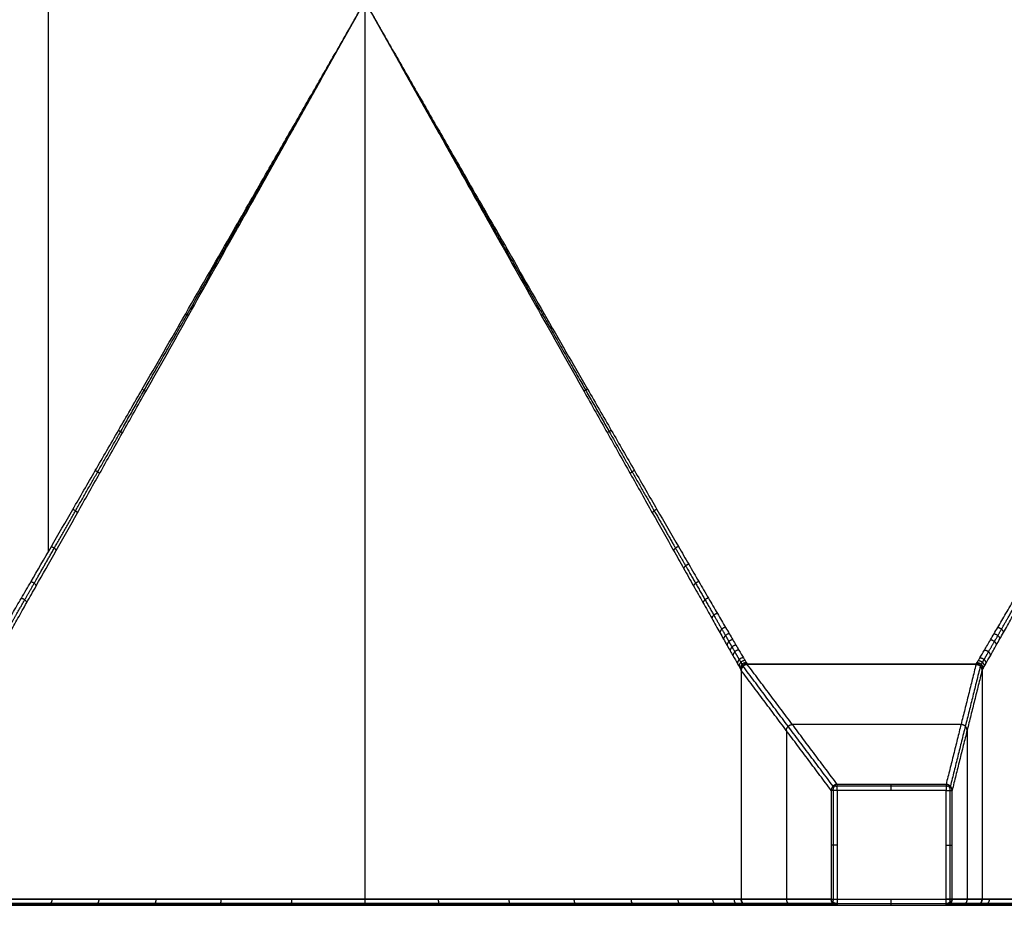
# Model space of a CAD drawing. Header units: millimetres. Extents: x -3311 to -2611, y -1698 to -1398.
# Tile 8 of 12: x -2936 to -2773, y -1698 to -1551. Entities that reach past the tile are written whole.
import ezdxf

# ---------------------------------------------------------------- set-up
doc = ezdxf.new("R2010")
doc.units = ezdxf.units.MM
doc.header["$MEASUREMENT"] = 0
doc.layers.add('Default', color=7, linetype='Continuous', true_color=0x000000)

msp = doc.modelspace()

# ---------------------------------------------------------------- linework, layer by layer
at = {"layer": 'Default'}
for p, q in [((-2800.3, -1678.54), (-2800.3, -1696.6)), ((-2782.23, -1678.54), (-2800.3, -1678.54)), ((-2782.23, -1696.6), (-2782.23, -1678.54)), ((-3310.25, -1696.6, 420), (-2612.25, -1696.6, 420)), ((-2800.3, -1696.6), (-2782.23, -1696.6))]:
    msp.add_line(p, q, dxfattribs=at)
at = {"layer": 'Default', "extrusion": (-0.061413, 0.035888, 0.997467)}
msp.add_arc((2852.43, -1570.04, 390.19), 1, 240.8145, 288.6038, dxfattribs=at)
at = {"layer": 'Default', "extrusion": (-0.021361, 0.036428, 0.999108)}
msp.add_arc((3267.5, 18.42, 277.01), 1, 239.6353, 299.3953, dxfattribs=at)
at = {"layer": 'Default', "extrusion": (0.504541, 0.863388, 0)}
msp.add_arc((1593.81, 277.53, -2852.18), 0.968, 354.7346, 356.9733, dxfattribs=at)
at = {"layer": 'Default', "extrusion": (0.862629, 0.505837, 0)}
msp.add_arc((-6.7, 277.54, -3267.75), 0.968, 356.9621, 359.9347, dxfattribs=at)
at = {"layer": 'Default', "extrusion": (0.021361, 0.036428, 0.999108)}
msp.add_arc((1556.74, 2844.79, 157.54), 1, 240.6044, 300.3648, dxfattribs=at)
at = {"layer": 'Default', "extrusion": (0.061286, 0.035805, 0.997478)}
msp.add_arc((-31.13, 3246.21, 47.22), 1, 289.9193, 299.198, dxfattribs=at)
at = {"layer": 'Default', "extrusion": (-0.504448, 0.863442, 0)}
msp.add_arc((3234.67, 277.51, -30.88), 0.968, 183.0149, 183.7627, dxfattribs=at)
at = {"layer": 'Default', "extrusion": (0.862627, -0.50584, 0)}
msp.add_arc((-2835.6, 277.54, -1556.49), 0.968, 356.9621, 359.9347, dxfattribs=at)
at = {"layer": 'Default', "extrusion": (0.74322, 0, -0.669047)}
msp.add_arc((-1678.54, -1872.79, -2081.93), 1, 270, 352.7208, dxfattribs=at)
at = {"layer": 'Default', "extrusion": (0.731348, 0, 0.682005)}
msp.add_arc((-1678.54, 1898.22, -2034.07), 1, 270, 352.8472, dxfattribs=at)
at = {"layer": 'Default', "extrusion": (4.47536e-22, 1, -8.27942e-21)}
msp.add_arc((2800.3, 1, -1678.54), 1, 270, 356.9059, dxfattribs=at)
at = {"layer": 'Default', "extrusion": (0.463932, 0.720532, 0.515365)}
msp.add_arc((1445.77, 1509.47, -2508.07), 1, 288.3604, 354.2584, dxfattribs=at)
at = {"layer": 'Default', "extrusion": (-0.473129, 0.720233, 0.50736)}
msp.add_arc((3246.96, -62.38, 107.92), 1, 183.7432, 251.5641, dxfattribs=at)
at = {"layer": 'Default', "extrusion": (-0.027016, -0.015835, 0.99951)}
msp.add_arc((40.13, -3276.41, 380.31), 1, 239.6365, 299.39, dxfattribs=at)
at = {"layer": 'Default', "extrusion": (-0.505668, 0.862728, 0)}
msp.add_arc((3286.71, 277.53, -40.38), 0.968, 357.7368, 359.9839, dxfattribs=at)
at = {"layer": 'Default', "extrusion": (0, 0.720934, -0.693003)}
msp.add_arc((2800.3, -1175.03, -1223.85), 1, 270, 354.626, dxfattribs=at)
at = {"layer": 'Default', "extrusion": (0.715412, -0.484203, -0.503719)}
msp.add_arc((-2974.63, -688.28, -1182.37), 1, 182.0675, 251.1709, dxfattribs=at)
at = {"layer": 'Default', "extrusion": (0, 0.711829, -0.702353)}
msp.add_arc((2782.23, -1190.9, -1208.4), 1, 181.8289, 270, dxfattribs=at)
at = {"layer": 'Default', "extrusion": (0.706132, 0.497322, 0.504032)}
msp.add_arc((214.94, 1639.79, -2807.88), 1, 180.6989, 250.4517, dxfattribs=at)
at = {"layer": 'Default', "extrusion": (0.009038, -0.005295, 0.999945)}
msp.add_arc((-2779.64, -1695.24, 261.38), 1, 301.4661, 359.9987, dxfattribs=at)
at = {"layer": 'Default', "extrusion": (0.505474, 0.862842, 0)}
msp.add_arc((1538.74, 277.51, -2867.98), 0.968, 180.0068, 180.7559, dxfattribs=at)
at = {"layer": 'Default'}
for points, weights, degree, knots in [([(-2931.27, -1638.83, 312.43), (-2931.27, -1606.13, 340), (-2931.27, -1547.6, 340), (-2931.27, -1489.08, 340), (-2931.27, -1456.38, 312.43)], [0.861505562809, 0.819427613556, 1, 0.819427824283, 0.8615054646], 2, [1148.612664, 1148.612664, 1148.612664, 1209.138656, 1209.138656, 1269.664577, 1269.664577, 1269.664577]), ([(-2941.54, -1657.9, 277.54), (-2941.54, -1657.9, 278.27), (-2941.51, -1657.85, 279.75), (-2941.39, -1657.64, 281.95), (-2941.19, -1657.3, 284.12), (-2940.84, -1656.68, 286.96), (-2940.22, -1655.6, 290.41), (-2939.4, -1654.17, 293.7), (-2938.64, -1652.85, 296.23), (-2938.03, -1651.78, 298.05), (-2937.39, -1650.66, 299.8), (-2936.48, -1649.07, 302.05), (-2935.26, -1646.94, 304.73), (-2933.19, -1643.31, 308.69), (-2930.41, -1638.45, 313.11), (-2926.86, -1632.22, 317.72), (-2923.16, -1625.72, 321.73), (-2919.34, -1619.02, 325.22), (-2914.42, -1610.37, 329.05), (-2908.13, -1599.31, 332.92), (-2901.2, -1587.11, 336), (-2895.33, -1576.78, 337.84), (-2890.77, -1568.76, 338.88), (-2886.77, -1561.72, 339.53), (-2882.76, -1554.67, 339.91), (-2880.08, -1549.96, 340), (-2878.75, -1547.6, 340)], [0.853553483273, 0.8535575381, 0.853832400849, 0.855024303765, 0.856941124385, 0.860339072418, 0.86596241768, 0.872780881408, 0.878587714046, 0.88303041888, 0.887493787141, 0.893449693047, 0.900807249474, 0.912035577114, 0.924858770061, 0.938228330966, 0.949765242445, 0.959698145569, 0.970462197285, 0.981133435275, 0.989417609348, 0.994311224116, 0.997064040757, 0.998764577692, 0.99977610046, 0.99999998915, 1], 3, [0.036238, 0.036238, 0.036238, 0.036238, 2.318036, 4.609758, 6.882911, 9.144268, 13.653691, 18.172333, 20.441686, 22.670831, 24.892395, 27.114088, 31.555339, 35.983245, 44.665751, 53.240522, 61.765907, 70.287637, 78.799764, 94.004025, 110.375823, 122.001455, 130.159523, 138.309778, 146.464275, 154.615945, 154.615945, 154.615945, 154.615945]), ([(-2878.75, -1547.6, 340), (-2877.41, -1549.96, 340), (-2874.73, -1554.67, 339.91), (-2870.73, -1561.72, 339.53), (-2866.72, -1568.76, 338.88), (-2862.17, -1576.78, 337.84), (-2856.3, -1587.11, 336), (-2849.36, -1599.31, 332.92), (-2843.07, -1610.37, 329.04), (-2838.15, -1619.02, 325.22), (-2834.34, -1625.72, 321.73), (-2830.64, -1632.22, 317.72), (-2827.7, -1637.37, 313.91), (-2825.45, -1641.32, 310.51), (-2823.8, -1644.19, 307.73), (-2822.23, -1646.94, 304.73), (-2820.77, -1649.5, 301.51), (-2819.66, -1651.43, 298.64), (-2818.85, -1652.85, 296.23), (-2818.28, -1653.84, 294.34), (-2817.77, -1654.74, 292.39), (-2817.15, -1655.82, 289.72), (-2816.66, -1656.68, 286.96), (-2816.3, -1657.3, 284.12), (-2816.1, -1657.64, 281.95), (-2815.98, -1657.85, 279.75), (-2815.95, -1657.9, 278.27), (-2815.95, -1657.9, 277.54)], [1, 0.999999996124, 0.999776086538, 0.998764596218, 0.997064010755, 0.994311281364, 0.989417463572, 0.981133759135, 0.970461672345, 0.959698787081, 0.949764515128, 0.938229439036, 0.927135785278, 0.917254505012, 0.909290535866, 0.900808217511, 0.891976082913, 0.884499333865, 0.878587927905, 0.874233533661, 0.870046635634, 0.864835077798, 0.860339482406, 0.856940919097, 0.855024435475, 0.85383230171, 0.853557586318, 0.853553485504], 3, [0, 0, 0, 0, 8.15167, 16.306167, 24.456422, 32.61449, 44.240122, 60.61192, 75.816181, 84.328308, 92.850038, 101.375423, 109.950194, 114.238213, 118.6327, 123.060607, 127.501857, 131.945114, 134.174259, 136.443612, 138.705626, 140.962254, 145.471677, 147.733034, 150.006187, 152.297909, 154.579707, 154.579707, 154.579707, 154.579707]), ([(-2776.54, -1657.9, 277.54), (-2776.54, -1657.9, 278.27), (-2776.51, -1657.85, 279.75), (-2776.39, -1657.64, 281.95), (-2776.19, -1657.3, 284.12), (-2775.84, -1656.68, 286.96), (-2775.22, -1655.6, 290.41), (-2774.4, -1654.17, 293.7), (-2773.64, -1652.85, 296.23), (-2772.83, -1651.43, 298.64), (-2771.72, -1649.5, 301.51), (-2770.26, -1646.94, 304.73), (-2768.19, -1643.31, 308.69), (-2765.41, -1638.45, 313.11), (-2761.86, -1632.22, 317.72), (-2758.16, -1625.72, 321.73), (-2754.34, -1619.02, 325.22), (-2749.42, -1610.37, 329.04), (-2743.13, -1599.31, 332.92), (-2736.2, -1587.11, 336), (-2730.33, -1576.78, 337.84), (-2725.77, -1568.76, 338.88), (-2721.77, -1561.72, 339.53), (-2717.76, -1554.67, 339.91), (-2715.08, -1549.96, 340), (-2713.75, -1547.6, 340)], [0.853553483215, 0.853557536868, 0.853832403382, 0.855024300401, 0.856941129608, 0.860339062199, 0.865962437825, 0.872780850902, 0.878587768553, 0.88449932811, 0.891976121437, 0.900808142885, 0.912035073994, 0.924858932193, 0.938228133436, 0.949765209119, 0.959698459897, 0.970461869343, 0.981133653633, 0.989417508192, 0.99431127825, 0.997064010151, 0.998764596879, 0.999776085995, 0.999999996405, 1], 3, [0.036238, 0.036238, 0.036238, 0.036238, 2.318036, 4.609758, 6.882911, 9.144268, 13.653691, 18.172333, 20.441686, 22.670831, 27.114088, 31.555339, 35.983245, 44.665751, 53.240522, 61.765907, 70.287637, 78.799764, 94.004025, 110.375823, 122.001455, 130.159523, 138.309778, 146.464275, 154.615945, 154.615945, 154.615945, 154.615945]), ([(-2815.95, -1697.31, 277.53), (-2815.96, -1697.31, 281.63), (-2816.77, -1697.31, 289.83), (-2820.36, -1697.31, 301.68), (-2826.2, -1697.31, 312.61), (-2834.06, -1697.31, 322.19), (-2843.64, -1697.31, 330.05), (-2854.57, -1697.31, 335.89), (-2866.42, -1697.31, 339.48), (-2878.75, -1697.31, 340.7), (-2891.07, -1697.31, 339.48), (-2902.92, -1697.31, 335.89), (-2913.85, -1697.31, 330.05), (-2923.43, -1697.31, 322.19), (-2931.3, -1697.31, 312.61), (-2937.14, -1697.31, 301.68), (-2940.73, -1697.31, 289.83), (-2941.54, -1697.31, 281.62), (-2941.54, -1697.31, 277.52)], [0.853553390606, 0.853553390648, 0.853553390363, 0.853553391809, 0.853553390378, 0.853553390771, 0.853553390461, 0.853553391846, 0.853553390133, 0.853553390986, 0.853553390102, 0.853553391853, 0.853553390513, 0.853553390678, 0.853553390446, 0.853553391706, 0.853553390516, 0.85355339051, 0.853553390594], 3, [0.027098, 0.027098, 0.027098, 0.027098, 12.46183, 24.92366, 37.398176, 49.872691, 62.347206, 74.821721, 87.283551, 99.745382, 112.207209, 124.669036, 137.14355, 149.618064, 162.092581, 174.567097, 187.02893, 199.472697, 199.472697, 199.472697, 199.472697]), ([(-2816.25, -1696.6, 277.53), (-2816.27, -1696.6, 340), (-2878.75, -1696.6, 340), (-2941.23, -1696.6, 340), (-2941.25, -1696.6, 277.52)], [0.999823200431, 0.707195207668, 1, 0.707165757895, 0.999882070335], 2, [0.030114, 0.030114, 0.030114, 99.745382, 99.745382, 199.470678, 199.470678, 199.470678]), ([(-2650.95, -1697.31, 277.54), (-2650.96, -1697.31, 281.63), (-2651.77, -1697.31, 289.83), (-2655.36, -1697.31, 301.68), (-2661.2, -1697.31, 312.61), (-2669.06, -1697.31, 322.19), (-2678.64, -1697.31, 330.05), (-2689.57, -1697.31, 335.89), (-2701.42, -1697.31, 339.48), (-2713.75, -1697.31, 340.7), (-2726.07, -1697.31, 339.48), (-2737.92, -1697.31, 335.89), (-2748.85, -1697.31, 330.05), (-2758.43, -1697.31, 322.19), (-2766.3, -1697.31, 312.61), (-2772.14, -1697.31, 301.68), (-2775.73, -1697.31, 289.83), (-2776.54, -1697.31, 281.61), (-2776.54, -1697.31, 277.51)], [0.853553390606, 0.853553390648, 0.853553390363, 0.853553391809, 0.853553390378, 0.853553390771, 0.853553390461, 0.853553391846, 0.853553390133, 0.853553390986, 0.853553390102, 0.853553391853, 0.853553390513, 0.853553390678, 0.853553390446, 0.853553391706, 0.853553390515, 0.85355339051, 0.853553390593], 3, [0.036115, 0.036115, 0.036115, 0.036115, 12.46183, 24.92366, 37.398176, 49.872691, 62.347206, 74.821721, 87.283551, 99.745382, 112.207209, 124.669036, 137.14355, 149.618064, 162.092581, 174.567097, 187.02893, 199.481737, 199.481737, 199.481737, 199.481737]), ([(-2651.25, -1696.6, 277.54), (-2651.28, -1696.6, 340), (-2713.75, -1696.6, 340), (-2776.24, -1696.6, 340), (-2776.25, -1696.6, 277.51)], [0.999764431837, 0.707224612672, 1, 0.707136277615, 0.999941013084], 2, [0.040128, 0.040128, 0.040128, 99.745382, 99.745382, 199.480718, 199.480718, 199.480718])]:
    msp.add_rational_spline(points, weights, degree=degree, knots=knots, dxfattribs=at)
for points, knots in [([(-2942.25, -1657.6, 277.54), (-2942.25, -1657.6, 278.28), (-2942.22, -1657.56, 279.76), (-2942.09, -1657.35, 281.97), (-2941.89, -1657, 284.15), (-2941.52, -1656.38, 286.99), (-2940.89, -1655.3, 290.45), (-2940.04, -1653.87, 293.75), (-2939.27, -1652.55, 296.26), (-2938.65, -1651.49, 298.08), (-2937.99, -1650.36, 299.83), (-2937.06, -1648.77, 302.09), (-2935.81, -1646.64, 304.77), (-2933.7, -1643.02, 308.74), (-2930.87, -1638.15, 313.16), (-2927.28, -1631.95, 317.75), (-2923.54, -1625.48, 321.75), (-2919.68, -1618.8, 325.23), (-2914.7, -1610.16, 329.06), (-2908.35, -1599.13, 332.94), (-2901.36, -1586.98, 336.01), (-2895.45, -1576.7, 337.84), (-2890.86, -1568.7, 338.88), (-2886.83, -1561.68, 339.53), (-2882.79, -1554.65, 339.91), (-2880.09, -1549.95, 340), (-2878.75, -1547.6, 340)], [0.036238, 0.036238, 0.036238, 0.036238, 2.318036, 4.609758, 6.882911, 9.144268, 13.653691, 18.172333, 20.441686, 22.670831, 24.892395, 27.114088, 31.555339, 35.983245, 44.665751, 53.240522, 61.765907, 70.287637, 78.799764, 94.004025, 110.375823, 122.001455, 130.159523, 138.309778, 146.464275, 154.615945, 154.615945, 154.615945, 154.615945]), ([(-2941.25, -1658.6, 277.54), (-2941.25, -1658.6, 278.28), (-2941.22, -1658.55, 279.78), (-2941.1, -1658.34, 282.02), (-2940.9, -1657.99, 284.22), (-2940.53, -1657.35, 287.1), (-2939.91, -1656.24, 290.59), (-2939.08, -1654.77, 293.91), (-2938.32, -1653.42, 296.45), (-2937.7, -1652.34, 298.27), (-2937.05, -1651.19, 300.03), (-2936.14, -1649.57, 302.3), (-2934.92, -1647.4, 304.98), (-2932.84, -1643.72, 308.95), (-2930.05, -1638.79, 313.36), (-2926.51, -1632.51, 317.93), (-2922.83, -1625.97, 321.91), (-2919.03, -1619.23, 325.37), (-2914.13, -1610.52, 329.17), (-2907.88, -1599.41, 333.01), (-2901.01, -1587.19, 336.05), (-2895.19, -1576.85, 337.87), (-2890.67, -1568.81, 338.9), (-2886.7, -1561.76, 339.53), (-2882.73, -1554.68, 339.92), (-2880.07, -1549.96, 340), (-2878.75, -1547.6, 340)], [0.036238, 0.036238, 0.036238, 0.036238, 2.318036, 4.609758, 6.882911, 9.144268, 13.653691, 18.172333, 20.441686, 22.670831, 24.892395, 27.114088, 31.555339, 35.983245, 44.665751, 53.240522, 61.765907, 70.287637, 78.799764, 94.004025, 110.375823, 122.001455, 130.159523, 138.309778, 146.464275, 154.615945, 154.615945, 154.615945, 154.615945]), ([(-2878.75, -1547.6, 340), (-2877.4, -1549.95, 340), (-2874.7, -1554.65, 339.91), (-2870.66, -1561.68, 339.53), (-2866.63, -1568.7, 338.88), (-2862.04, -1576.7, 337.84), (-2856.13, -1586.98, 336.01), (-2849.15, -1599.13, 332.94), (-2842.8, -1610.16, 329.06), (-2837.81, -1618.8, 325.23), (-2833.96, -1625.48, 321.75), (-2830.22, -1631.95, 317.75), (-2827.23, -1637.09, 313.94), (-2824.94, -1641.04, 310.54), (-2823.28, -1643.9, 307.77), (-2821.68, -1646.64, 304.77), (-2820.19, -1649.2, 301.55), (-2819.05, -1651.13, 298.69), (-2818.22, -1652.55, 296.26), (-2817.64, -1653.54, 294.38), (-2817.11, -1654.44, 292.43), (-2816.48, -1655.52, 289.76), (-2815.97, -1656.38, 286.99), (-2815.6, -1657, 284.15), (-2815.4, -1657.35, 281.97), (-2815.28, -1657.56, 279.76), (-2815.25, -1657.6, 278.28), (-2815.25, -1657.6, 277.54)], [0, 0, 0, 0, 8.15167, 16.306167, 24.456422, 32.61449, 44.240122, 60.61192, 75.816181, 84.328308, 92.850038, 101.375423, 109.950194, 114.238213, 118.6327, 123.060607, 127.501857, 131.945114, 134.174259, 136.443612, 138.705626, 140.962254, 145.471677, 147.733034, 150.006187, 152.297909, 154.579707, 154.579707, 154.579707, 154.579707]), ([(-2878.75, -1547.6, 340), (-2877.42, -1549.96, 340), (-2874.77, -1554.68, 339.92), (-2870.79, -1561.76, 339.53), (-2866.82, -1568.81, 338.9), (-2862.3, -1576.85, 337.87), (-2856.49, -1587.19, 336.05), (-2849.61, -1599.41, 333.01), (-2843.36, -1610.52, 329.17), (-2838.46, -1619.23, 325.37), (-2834.66, -1625.97, 321.91), (-2830.98, -1632.51, 317.93), (-2828.04, -1637.72, 314.14), (-2825.79, -1641.71, 310.74), (-2824.15, -1644.62, 307.98), (-2822.58, -1647.4, 304.98), (-2821.11, -1650, 301.76), (-2819.99, -1651.98, 298.88), (-2819.18, -1653.42, 296.45), (-2818.61, -1654.44, 294.55), (-2818.08, -1655.36, 292.58), (-2817.46, -1656.46, 289.89), (-2816.96, -1657.35, 287.1), (-2816.6, -1657.99, 284.22), (-2816.4, -1658.34, 282.02), (-2816.27, -1658.55, 279.78), (-2816.25, -1658.6, 278.28), (-2816.25, -1658.6, 277.54)], [0, 0, 0, 0, 8.15167, 16.306167, 24.456422, 32.61449, 44.240122, 60.61192, 75.816181, 84.328308, 92.850038, 101.375423, 109.950194, 114.238213, 118.6327, 123.060607, 127.501857, 131.945114, 134.174259, 136.443612, 138.705626, 140.962254, 145.471677, 147.733034, 150.006187, 152.297909, 154.579707, 154.579707, 154.579707, 154.579707]), ([(-2777.25, -1657.6, 277.54), (-2777.25, -1657.6, 278.28), (-2777.22, -1657.56, 279.76), (-2777.09, -1657.35, 281.97), (-2776.89, -1657, 284.15), (-2776.52, -1656.38, 286.99), (-2775.89, -1655.3, 290.45), (-2775.04, -1653.87, 293.75), (-2774.27, -1652.55, 296.26), (-2773.44, -1651.13, 298.69), (-2772.31, -1649.2, 301.55), (-2770.81, -1646.64, 304.77), (-2768.7, -1643.02, 308.74), (-2765.87, -1638.15, 313.16), (-2762.28, -1631.95, 317.75), (-2758.54, -1625.48, 321.75), (-2754.68, -1618.8, 325.23), (-2749.7, -1610.16, 329.06), (-2743.35, -1599.13, 332.94), (-2736.36, -1586.98, 336.01), (-2730.45, -1576.7, 337.84), (-2725.86, -1568.7, 338.88), (-2721.83, -1561.68, 339.53), (-2717.79, -1554.65, 339.91), (-2715.09, -1549.95, 340), (-2713.75, -1547.6, 340)], [0.036238, 0.036238, 0.036238, 0.036238, 2.318036, 4.609758, 6.882911, 9.144268, 13.653691, 18.172333, 20.441686, 22.670831, 27.114088, 31.555339, 35.983245, 44.665751, 53.240522, 61.765907, 70.287637, 78.799764, 94.004025, 110.375823, 122.001455, 130.159523, 138.309778, 146.464275, 154.615945, 154.615945, 154.615945, 154.615945]), ([(-2776.25, -1658.6, 277.54), (-2776.25, -1658.6, 278.28), (-2776.22, -1658.55, 279.78), (-2776.1, -1658.34, 282.02), (-2775.9, -1657.99, 284.22), (-2775.53, -1657.35, 287.1), (-2774.91, -1656.24, 290.59), (-2774.08, -1654.77, 293.91), (-2773.32, -1653.42, 296.45), (-2772.5, -1651.98, 298.88), (-2771.38, -1650, 301.76), (-2769.92, -1647.4, 304.98), (-2767.84, -1643.72, 308.95), (-2765.05, -1638.79, 313.36), (-2761.51, -1632.51, 317.93), (-2757.83, -1625.97, 321.91), (-2754.03, -1619.23, 325.37), (-2749.13, -1610.52, 329.17), (-2742.88, -1599.41, 333.01), (-2736.01, -1587.19, 336.05), (-2730.19, -1576.85, 337.87), (-2725.67, -1568.81, 338.9), (-2721.7, -1561.76, 339.53), (-2717.73, -1554.68, 339.92), (-2715.07, -1549.96, 340), (-2713.75, -1547.6, 340)], [0.036238, 0.036238, 0.036238, 0.036238, 2.318036, 4.609758, 6.882911, 9.144268, 13.653691, 18.172333, 20.441686, 22.670831, 27.114088, 31.555339, 35.983245, 44.665751, 53.240522, 61.765907, 70.287637, 78.799764, 94.004025, 110.375823, 122.001455, 130.159523, 138.309778, 146.464275, 154.615945, 154.615945, 154.615945, 154.615945]), ([(-2815.25, -1697.6, 277.53), (-2815.25, -1697.6, 281.67), (-2816.07, -1697.6, 289.97), (-2819.7, -1697.6, 301.95), (-2825.6, -1697.6, 313), (-2833.56, -1697.6, 322.69), (-2843.25, -1697.6, 330.64), (-2854.3, -1697.6, 336.55), (-2866.28, -1697.6, 340.18), (-2878.75, -1697.6, 341.41), (-2891.21, -1697.6, 340.18), (-2903.2, -1697.6, 336.55), (-2914.25, -1697.6, 330.64), (-2923.94, -1697.6, 322.69), (-2931.89, -1697.6, 313), (-2937.79, -1697.6, 301.95), (-2941.43, -1697.6, 289.97), (-2942.25, -1697.6, 281.67), (-2942.25, -1697.6, 277.52)], [0.027081, 0.027081, 0.027081, 0.027081, 12.461827, 24.923658, 37.398173, 49.872689, 62.347204, 74.821719, 87.28355, 99.74538, 112.207208, 124.669035, 137.143549, 149.618063, 162.09258, 174.567097, 187.02893, 199.472715, 199.472715, 199.472715, 199.472715]), ([(-2650.25, -1697.6, 277.54), (-2650.25, -1697.6, 281.68), (-2651.07, -1697.6, 289.97), (-2654.7, -1697.6, 301.95), (-2660.6, -1697.6, 313), (-2668.56, -1697.6, 322.69), (-2678.25, -1697.6, 330.64), (-2689.3, -1697.6, 336.55), (-2701.28, -1697.6, 340.18), (-2713.75, -1697.6, 341.41), (-2726.21, -1697.6, 340.18), (-2738.2, -1697.6, 336.55), (-2749.25, -1697.6, 330.64), (-2758.94, -1697.6, 322.69), (-2766.89, -1697.6, 313), (-2772.79, -1697.6, 301.95), (-2776.43, -1697.6, 289.96), (-2777.25, -1697.6, 281.66), (-2777.25, -1697.6, 277.51)], [0.036099, 0.036099, 0.036099, 0.036099, 12.46183, 24.92366, 37.398176, 49.872691, 62.347206, 74.821721, 87.283551, 99.745382, 112.207209, 124.669036, 137.14355, 149.618064, 162.092581, 174.567097, 187.02893, 199.481755, 199.481755, 199.481755, 199.481755])]:
    msp.add_open_spline(points, degree=3, knots=knots, dxfattribs=at)
for points, degree in [([(-2878.75, -1547.6, 340), (-2878.75, -1622.1, 340), (-2878.75, -1696.6, 340)], 2), ([(-2801, -1677.83, 0.91), (-2808.48, -1667.87, 139.17), (-2815.95, -1657.9, 277.44)], 2), ([(-2777.25, -1657.6, 277.54), (-2796.25, -1657.6, 277.54), (-2815.25, -1657.6, 277.54)], 2), ([(-2800.3, -1677.54, 0.93), (-2807.77, -1667.57, 139.19), (-2815.25, -1657.61, 277.46)], 2), ([(-2777.25, -1657.61, 277.46), (-2796.25, -1657.61, 277.46), (-2815.25, -1657.61, 277.46)], 2), ([(-2815.25, -1657.61, 277.46), (-2815.25, -1657.61, 277.46), (-2815.25, -1657.61, 277.46)], 2), ([(-2777.25, -1657.61, 277.5), (-2796.25, -1657.61, 277.5), (-2815.25, -1657.61, 277.5)], 2), ([(-2777.25, -1657.61, 277.44), (-2779.74, -1667.57, 139.18), (-2782.23, -1677.54, 0.93)], 2), ([(-2776.54, -1657.9, 277.45), (-2779.03, -1667.87, 139.19), (-2781.52, -1677.83, 0.94)], 2), ([(-2777.25, -1657.61, 277.44), (-2777.25, -1657.61, 277.45), (-2777.25, -1657.61, 277.46)], 2), ([(-2816.25, -1658.61, 277.53), (-2816.25, -1658.61, 277.53), (-2816.25, -1658.61, 277.53), (-2816.25, -1658.6, 277.54)], 3), ([(-2816.25, -1658.61, 277.47), (-2816.25, -1677.61, 277.47), (-2816.25, -1696.6, 277.47)], 2), ([(-2816.25, -1658.61, 277.53), (-2816.25, -1677.61, 277.53), (-2816.25, -1696.6, 277.53)], 2), ([(-2801.3, -1678.54, 0.95), (-2808.77, -1668.57, 139.21), (-2816.25, -1658.61, 277.47)], 2), ([(-2816.25, -1658.61, 277.5), (-2816.25, -1677.61, 277.5), (-2816.25, -1696.6, 277.5)], 2), ([(-2776.25, -1658.61, 277.49), (-2778.74, -1668.57, 139.24), (-2781.23, -1678.54, 0.98)], 2), ([(-2776.25, -1658.61, 277.51), (-2776.25, -1658.61, 277.52), (-2776.25, -1658.61, 277.53), (-2776.25, -1658.6, 277.54)], 3), ([(-2776.25, -1658.61, 277.51), (-2776.25, -1677.61, 277.51), (-2776.25, -1696.6, 277.51)], 2), ([(-2776.25, -1658.61, 277.49), (-2776.25, -1677.61, 277.49), (-2776.25, -1696.6, 277.49)], 2), ([(-2776.25, -1658.61, 277.5), (-2776.25, -1677.61, 277.5), (-2776.25, -1696.6, 277.5)], 2), ([(-2779.75, -1667.6, 138.75), (-2793.75, -1667.6, 138.75), (-2807.75, -1667.6, 138.75)], 2), ([(-2808.75, -1668.6, 138.75), (-2808.75, -1682.6, 138.75), (-2808.75, -1696.6, 138.75)], 2), ([(-2778.75, -1668.61, 138.75), (-2778.75, -1682.61, 138.75), (-2778.75, -1696.6, 138.75)], 2), ([(-2782.23, -1677.54, 0.93), (-2791.26, -1677.54, 0.93), (-2800.3, -1677.54, 0.93)], 2), ([(-2801.3, -1678.54, 0.95), (-2801.3, -1687.57, 0.95), (-2801.3, -1696.6, 0.95)], 2), ([(-2800.99, -1678.54, 0.27), (-2800.99, -1687.57, 0.27), (-2800.99, -1696.6, 0.27)], 2), ([(-2782.23, -1677.85, 0.27), (-2791.26, -1677.85, 0.27), (-2800.3, -1677.85, 0.27)], 2), ([(-2781.53, -1696.6, 0.29), (-2781.53, -1687.57, 0.29), (-2781.53, -1678.54, 0.29)], 2), ([(-2781.23, -1696.6, 0.98), (-2781.23, -1687.57, 0.98), (-2781.23, -1678.54, 0.98)], 2), ([(-3310.25, -1697.31, 419.71), (-2961.25, -1697.31, 419.71), (-2612.25, -1697.31, 419.71)], 2), ([(-2801.3, -1696.6, 0.95), (-2808.77, -1696.6, 139.21), (-2816.25, -1696.6, 277.47)], 2), ([(-2801.01, -1697.31, 0.96), (-2808.48, -1697.31, 139.23), (-2815.95, -1697.31, 277.49)], 2), ([(-2800.3, -1697.31, 0.29), (-2791.26, -1697.31, 0.29), (-2782.23, -1697.31, 0.29)], 2), ([(-2776.54, -1697.31, 277.5), (-2779.03, -1697.31, 139.24), (-2781.52, -1697.31, 0.99)], 2), ([(-2776.25, -1696.6, 277.49), (-2778.74, -1696.6, 139.24), (-2781.23, -1696.6, 0.98)], 2), ([(-3310.25, -1697.6, 419), (-2961.25, -1697.6, 419), (-2612.25, -1697.6, 419)], 2), ([(-2800.3, -1697.6, 1), (-2805.28, -1697.6, 93.18), (-2810.26, -1697.6, 185.35), (-2815.25, -1697.6, 277.53)], 3), ([(-2811.6, -1697.6, 210), (-2795.03, -1697.6, 210), (-2778.46, -1697.6, 210)], 2), ([(-2800.3, -1697.6, 1), (-2791.26, -1697.6, 1), (-2782.23, -1697.6, 1)], 2), ([(-2777.25, -1697.6, 277.51), (-2778.91, -1697.6, 185.34), (-2780.57, -1697.6, 93.17), (-2782.23, -1697.6, 1)], 3)]:
    msp.add_open_spline(points, degree=degree, dxfattribs=at)
for points, weights in [([(-2882.79, -1554.65, 339.87), (-2882.76, -1554.66, 339.87), (-2882.73, -1554.68, 339.87)], [1, 0.999327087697, 1]), ([(-2874.7, -1554.65, 339.87), (-2874.74, -1554.66, 339.87), (-2874.77, -1554.68, 339.87)], [1, 0.999327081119, 1]), ([(-2886.83, -1561.68, 339.49), (-2886.77, -1561.72, 339.48), (-2886.7, -1561.75, 339.49)], [1, 0.99729915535, 1]), ([(-2870.66, -1561.68, 339.49), (-2870.73, -1561.72, 339.48), (-2870.79, -1561.75, 339.49)], [1, 0.997299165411, 1]), ([(-2890.86, -1568.7, 338.84), (-2890.76, -1568.75, 338.83), (-2890.67, -1568.81, 338.85)], [1, 0.99389266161, 1]), ([(-2866.63, -1568.7, 338.84), (-2866.73, -1568.75, 338.83), (-2866.82, -1568.81, 338.85)], [1, 0.993892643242, 1]), ([(-2894.88, -1575.7, 337.93), (-2894.75, -1575.77, 337.92), (-2894.63, -1575.85, 337.95)], [1, 0.989058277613, 1]), ([(-2862.61, -1575.7, 337.93), (-2862.74, -1575.77, 337.92), (-2862.87, -1575.85, 337.95)], [1, 0.989058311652, 1]), ([(-2900.58, -1585.61, 336.15), (-2900.4, -1585.71, 336.13), (-2900.23, -1585.82, 336.19)], [1, 0.979575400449, 1]), ([(-2856.91, -1585.61, 336.15), (-2857.09, -1585.71, 336.13), (-2857.26, -1585.82, 336.19)], [1, 0.97957532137, 1]), ([(-2908.51, -1599.4, 332.64), (-2908.25, -1599.54, 332.6), (-2908.04, -1599.69, 332.71)], [1, 0.960555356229, 1]), ([(-2848.98, -1599.4, 332.64), (-2849.24, -1599.54, 332.6), (-2849.45, -1599.69, 332.71)], [1, 0.960555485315, 1]), ([(-2915.72, -1611.93, 328.2), (-2915.39, -1612.09, 328.13), (-2915.14, -1612.31, 328.31)], [1, 0.9360418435, 1]), ([(-2841.77, -1611.93, 328.2), (-2842.11, -1612.09, 328.13), (-2842.36, -1612.31, 328.31)], [1, 0.936041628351, 1]), ([(-2919.66, -1618.77, 325.16), (-2919.28, -1618.94, 325.07), (-2919.02, -1619.2, 325.3)], [1, 0.91893709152, 1]), ([(-2837.83, -1618.77, 325.16), (-2838.21, -1618.94, 325.07), (-2838.48, -1619.2, 325.3)], [1, 0.918937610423, 1]), ([(-2923.51, -1625.44, 321.67), (-2923.08, -1625.63, 321.56), (-2922.81, -1625.93, 321.83)], [1, 0.899008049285, 1]), ([(-2833.98, -1625.44, 321.67), (-2834.42, -1625.63, 321.56), (-2834.68, -1625.93, 321.83)], [1, 0.899007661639, 1]), ([(-2927.24, -1631.88, 317.66), (-2926.74, -1632.08, 317.53), (-2926.48, -1632.44, 317.85)], [1, 0.875920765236, 1]), ([(-2830.25, -1631.88, 317.67), (-2830.75, -1632.08, 317.53), (-2831.01, -1632.44, 317.85)], [1, 0.875921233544, 1]), ([(-2930.82, -1638.06, 313.07), (-2930.25, -1638.25, 312.91), (-2930, -1638.69, 313.27)], [1, 0.849209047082, 1]), ([(-2826.67, -1638.06, 313.07), (-2827.24, -1638.25, 312.91), (-2827.49, -1638.69, 313.27)], [1, 0.849208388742, 1]), ([(-2824.97, -1640.99, 310.53), (-2825.58, -1641.18, 310.35), (-2825.81, -1641.67, 310.73)], [1, 0.834483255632, 1]), ([(-2934.2, -1643.87, 307.74), (-2933.55, -1644.05, 307.56), (-2933.33, -1644.59, 307.95)], [1, 0.81848281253, 1]), ([(-2823.29, -1643.87, 307.74), (-2823.95, -1644.05, 307.56), (-2824.17, -1644.59, 307.95)], [1, 0.818481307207, 1]), ([(-2935.79, -1646.61, 304.74), (-2935.1, -1646.78, 304.54), (-2934.9, -1647.37, 304.95)], [1, 0.801526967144, 1]), ([(-2821.7, -1646.61, 304.74), (-2822.4, -1646.78, 304.54), (-2822.6, -1647.37, 304.95)], [1, 0.801527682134, 1]), ([(-2820.21, -1649.16, 301.52), (-2820.96, -1649.31, 301.31), (-2821.13, -1649.96, 301.72)], [1, 0.783913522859, 1]), ([(-2818.85, -1651.47, 298.08), (-2819.66, -1651.6, 297.87), (-2819.8, -1652.33, 298.27)], [1, 0.766088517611, 1]), ([(-2773.64, -1651.47, 298.08), (-2772.84, -1651.6, 297.87), (-2772.7, -1652.33, 298.27)], [1, 0.766088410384, 1]), ([(-2818.23, -1652.53, 296.27), (-2819.07, -1652.64, 296.06), (-2819.19, -1653.4, 296.45)], [1, 0.757266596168, 1]), ([(-2774.26, -1652.53, 296.27), (-2773.43, -1652.64, 296.06), (-2773.31, -1653.4, 296.45)], [1, 0.757266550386, 1]), ([(-2817.65, -1653.52, 294.37), (-2818.51, -1653.62, 294.17), (-2818.61, -1654.42, 294.53)], [1, 0.748519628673, 1]), ([(-2817.12, -1654.43, 292.42), (-2818.01, -1654.51, 292.23), (-2818.09, -1655.34, 292.57)], [1, 0.74017619, 1]), ([(-2774.84, -1653.52, 294.37), (-2773.98, -1653.62, 294.17), (-2773.88, -1654.42, 294.53)], [1, 0.748520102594, 1]), ([(-2816.65, -1655.23, 290.42), (-2817.56, -1655.29, 290.25), (-2817.63, -1656.17, 290.56)], [1, 0.732390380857, 1]), ([(-2775.85, -1655.23, 290.42), (-2774.93, -1655.29, 290.25), (-2774.87, -1656.17, 290.56)], [1, 0.732390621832, 1]), ([(-2815.89, -1656.51, 286.28), (-2816.85, -1656.55, 286.15), (-2816.88, -1657.48, 286.38)], [1, 0.719173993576, 1]), ([(-2815.62, -1656.98, 284.14), (-2816.59, -1657, 284.04), (-2816.61, -1657.96, 284.22)], [1, 0.714105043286, 1]), ([(-2815.41, -1657.32, 281.97), (-2816.4, -1657.33, 281.9), (-2816.41, -1658.32, 282.02)], [1, 0.710300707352, 1]), ([(-2815.29, -1657.53, 279.75), (-2816.29, -1657.54, 279.72), (-2816.29, -1658.53, 279.78)], [1, 0.707923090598, 1]), ([(-2816.25, -1658.6, 277.54), (-2816.25, -1657.6, 277.53), (-2815.25, -1657.6, 277.54)], [1, 0.707106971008, 1]), ([(-2816.25, -1658.61, 277.47), (-2816.24, -1657.61, 277.4), (-2815.25, -1657.61, 277.46)], [1, 0.708477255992, 1]), ([(-2815.25, -1657.61, 277.46), (-2816.25, -1657.61, 277.46), (-2816.25, -1658.6, 277.54)], [1, 0.707121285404, 1]), ([(-2816.25, -1658.61, 277.53), (-2816.25, -1657.61, 277.45), (-2815.25, -1657.61, 277.46)], [1, 0.707117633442, 1]), ([(-2815.25, -1657.61, 277.46), (-2816.25, -1657.61, 277.46), (-2816.25, -1658.61, 277.53)], [1, 0.707119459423, 1]), ([(-2815.95, -1657.9, 277.48), (-2815.95, -1657.9, 277.48), (-2815.95, -1657.9, 277.49)], [0.853558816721, 0.853559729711, 0.853560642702]), ([(-2815.25, -1657.6, 277.54), (-2815.25, -1657.6, 277.5), (-2815.25, -1657.61, 277.46)], [1, 0.999370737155, 1]), ([(-2796.25, -1657.61, 277.46), (-2796.25, -1657.6, 277.5), (-2796.25, -1657.6, 277.54)], [1, 0.999370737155, 1]), ([(-2776.25, -1658.6, 277.54), (-2776.25, -1657.6, 277.53), (-2777.25, -1657.6, 277.54)], [1, 0.707106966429, 1]), ([(-2777.25, -1657.6, 277.54), (-2777.25, -1657.6, 277.5), (-2777.25, -1657.61, 277.46)], [1, 0.999370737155, 1]), ([(-2777.25, -1657.61, 277.44), (-2776.25, -1657.61, 277.42), (-2776.25, -1658.61, 277.49)], [1, 0.707564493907, 1]), ([(-2777.25, -1657.61, 277.46), (-2776.25, -1657.61, 277.46), (-2776.25, -1658.6, 277.54)], [1, 0.707121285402, 1]), ([(-2776.25, -1658.61, 277.51), (-2776.25, -1657.61, 277.44), (-2777.25, -1657.61, 277.44)], [1, 0.70711040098, 1]), ([(-2777.25, -1657.61, 277.45), (-2776.25, -1657.61, 277.45), (-2776.25, -1658.61, 277.52)], [1, 0.707115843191, 1]), ([(-2777.2, -1657.53, 279.75), (-2776.21, -1657.54, 279.72), (-2776.21, -1658.53, 279.78)], [1, 0.70792313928, 1]), ([(-2777.08, -1657.32, 281.97), (-2776.09, -1657.33, 281.9), (-2776.08, -1658.32, 282.02)], [1, 0.710300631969, 1]), ([(-2776.88, -1656.98, 284.14), (-2775.9, -1657, 284.04), (-2775.88, -1657.96, 284.22)], [1, 0.714105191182, 1]), ([(-2776.6, -1656.51, 286.28), (-2775.65, -1656.55, 286.15), (-2775.61, -1657.48, 286.38)], [1, 0.719173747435, 1]), ([(-2776.54, -1657.9, 277.46), (-2776.54, -1657.9, 277.47), (-2776.54, -1657.9, 277.49)], [0.85355520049, 0.853557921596, 0.853560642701]), ([(-2816.25, -1658.61, 277.47), (-2816.25, -1658.61, 277.5), (-2816.25, -1658.61, 277.53)], [1, 0.99964124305, 1]), ([(-2776.25, -1658.61, 277.49), (-2776.25, -1658.61, 277.5), (-2776.25, -1658.61, 277.51)], [1, 0.999960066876, 1]), ([(-2808.75, -1668.6, 138.82), (-2808.75, -1667.6, 138.75), (-2807.75, -1667.6, 138.8)], [1, 0.708477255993, 1]), ([(-2778.74, -1668.59, 138.92), (-2778.74, -1667.6, 138.85), (-2779.74, -1667.6, 138.87)], [1, 0.707564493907, 1]), ([(-2816.25, -1677.6, 277.47), (-2816.25, -1677.6, 277.5), (-2816.25, -1677.6, 277.53)], [1, 0.999641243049, 1]), ([(-2800.3, -1677.54, 0.93), (-2801.29, -1677.54, 0.87), (-2801.3, -1678.54, 0.95)], [1, 0.708477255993, 1]), ([(-2800.3, -1678.54), (-2800.3, -1677.6), (-2800.3, -1677.54, 0.93)], [1, 0.732081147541, 1]), ([(-2791.35, -1678.54), (-2791.35, -1677.6), (-2791.35, -1677.54, 0.93)], [1, 0.732081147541, 1]), ([(-2781.23, -1678.54, 0.98), (-2781.23, -1677.54, 0.91), (-2782.23, -1677.54, 0.93)], [1, 0.707564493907, 1]), ([(-2782.23, -1677.54, 0.93), (-2782.23, -1677.6), (-2782.23, -1678.54)], [1, 0.732081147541, 1]), ([(-2776.25, -1677.6, 277.51), (-2776.25, -1677.6, 277.5), (-2776.25, -1677.6, 277.49)], [1, 0.999960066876, 1]), ([(-2782.23, -1678.54), (-2781.25, -1678.54), (-2781.23, -1678.54, 0.98)], [1, 0.713447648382, 1]), ([(-2800.3, -1687.6), (-2801.25, -1687.6), (-2801.3, -1687.6, 0.95)], [1, 0.725939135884, 1]), ([(-2782.23, -1687.6), (-2781.25, -1687.6), (-2781.23, -1687.6, 0.98)], [1, 0.713447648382, 1]), ([(-2930.72, -1696.6, 312.22), (-2930.72, -1697.6, 312.22), (-2931.55, -1697.6, 312.77)], [1, 0.707106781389, 1]), ([(-2922.94, -1696.6, 321.69), (-2922.94, -1697.6, 321.69), (-2923.65, -1697.6, 322.4)], [1, 0.707106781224, 1]), ([(-2913.46, -1696.6, 329.47), (-2913.46, -1697.6, 329.47), (-2914.02, -1697.6, 330.3)], [1, 0.707106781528, 1]), ([(-2902.65, -1696.6, 335.25), (-2902.65, -1697.6, 335.25), (-2903.04, -1697.6, 336.17)], [1, 0.707106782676, 1]), ([(-2890.93, -1696.6, 338.8), (-2890.93, -1697.6, 338.8), (-2891.13, -1697.6, 339.78)], [1, 0.707106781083, 1]), ([(-2878.75, -1696.6, 340), (-2878.75, -1697.6, 340), (-2878.75, -1697.6, 341)], [1, 0.707106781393, 1]), ([(-2866.56, -1696.6, 338.8), (-2866.56, -1697.6, 338.8), (-2866.36, -1697.6, 339.78)], [1, 0.707106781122, 1]), ([(-2854.84, -1696.6, 335.25), (-2854.84, -1697.6, 335.25), (-2854.46, -1697.6, 336.17)], [1, 0.70710678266, 1]), ([(-2844.03, -1696.6, 329.47), (-2844.03, -1697.6, 329.47), (-2843.47, -1697.6, 330.3)], [1, 0.707106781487, 1]), ([(-2834.55, -1696.6, 321.69), (-2834.55, -1697.6, 321.69), (-2833.85, -1697.6, 322.4)], [1, 0.707106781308, 1]), ([(-2826.78, -1696.6, 312.22), (-2826.78, -1697.6, 312.22), (-2825.94, -1697.6, 312.77)], [1, 0.707106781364, 1]), ([(-2821, -1696.6, 301.41), (-2821, -1697.6, 301.41), (-2820.08, -1697.6, 301.79)], [1, 0.707106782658, 1]), ([(-2817.45, -1696.6, 289.69), (-2817.45, -1697.6, 289.69), (-2816.47, -1697.6, 289.88)], [1, 0.707106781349, 1]), ([(-2815.25, -1697.6, 277.53), (-2816.25, -1697.6, 277.47), (-2816.25, -1696.6, 277.47)], [1, 0.707106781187, 1]), ([(-2816.25, -1696.6, 277.53), (-2816.25, -1697.6, 277.53), (-2815.25, -1697.6, 277.53)], [1, 0.707106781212, 1]), ([(-2816.25, -1696.6, 277.47), (-2816.25, -1696.6, 277.5), (-2816.25, -1696.6, 277.53)], [1, 0.999641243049, 1]), ([(-2808.75, -1696.6, 138.75), (-2808.75, -1697.6, 138.75), (-2807.75, -1697.6, 138.8)], [1, 0.707106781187, 1]), ([(-2800.3, -1697.6, 1), (-2801.3, -1697.6, 0.95), (-2801.3, -1696.6, 0.95)], [1, 0.707106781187, 1]), ([(-2801.3, -1696.6, 0.95), (-2801.25, -1696.6), (-2800.3, -1696.6)], [1, 0.725939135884, 1]), ([(-2800.3, -1696.6), (-2800.3, -1697.6), (-2800.3, -1697.6, 1)], [1, 0.707106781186, 1]), ([(-2791.35, -1697.6, 1), (-2791.35, -1697.6), (-2791.35, -1696.6)], [1, 0.707106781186, 1]), ([(-2782.23, -1697.6, 1), (-2782.23, -1697.6), (-2782.23, -1696.6)], [1, 0.707106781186, 1]), ([(-2781.23, -1696.6, 0.98), (-2781.23, -1697.6, 0.98), (-2782.23, -1697.6, 1)], [1, 0.707106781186, 1]), ([(-2781.23, -1696.6, 0.98), (-2781.25, -1696.6), (-2782.23, -1696.6)], [1, 0.713447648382, 1]), ([(-2778.75, -1696.6, 138.75), (-2778.75, -1697.6, 138.75), (-2779.75, -1697.6, 138.77)], [1, 0.707106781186, 1]), ([(-2777.25, -1697.6, 277.51), (-2776.25, -1697.6, 277.51), (-2776.25, -1696.6, 277.51)], [1, 0.707106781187, 1]), ([(-2776.25, -1696.6, 277.49), (-2776.25, -1697.6, 277.49), (-2777.25, -1697.6, 277.51)], [1, 0.707106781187, 1]), ([(-2776.25, -1696.6, 277.51), (-2776.25, -1696.6, 277.5), (-2776.25, -1696.6, 277.49)], [1, 0.999960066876, 1]), ([(-2775.05, -1696.6, 289.69), (-2775.05, -1697.6, 289.69), (-2776.03, -1697.6, 289.88)], [1, 0.707106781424, 1])]:
    msp.add_rational_spline(points, weights, degree=2, dxfattribs=at)

doc.saveas('drawing.dxf')
